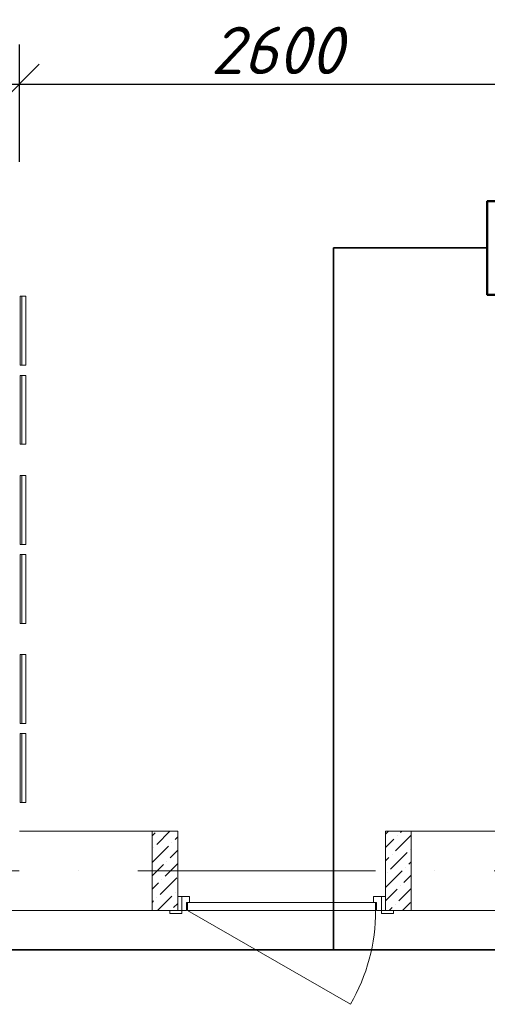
# Model space of a CAD drawing. Header units: millimetres. Extents: x 1114507 to 93926427, y 174473 to 817039.
# Tile 124 of 256: x 1742173 to 1744535, y 488626 to 493606. Entities that reach past the tile are written whole.
import ezdxf

# ---------------------------------------------------------------- set-up
doc = ezdxf.new("R2010")
doc.units = ezdxf.units.MM
doc.linetypes.add('ACAD_ISO10W100', pattern=[18, 12, -3, 0, -3])
doc.linetypes.add('ADSK_Скрыто', pattern=[6, 3, -3])
for name, color, linetype, lineweight in [('_Hidden_', 7, 'ADSK_Скрыто', 9), ('Doors', 86, 'Continuous', 13), ('Mechanical Equipment', 7, 'Continuous', 18), ('размеры', 12, 'Continuous', 15)]:
    doc.layers.add(name, color=color, linetype=linetype, lineweight=lineweight)
doc.layers.add('kcd_tx', color=7, linetype='Continuous')
doc.styles.get("Standard").update_dxf_attribs({"font": 'isocpeui.ttf'})
doc.dimstyles.new('Санжар', dxfattribs={"dimtxt": 240, "dimasz": 200, "dimexe": 200, "dimexo": 200, "dimgap": 50, "dimtad": 1, "dimdec": 0, "dimtxsty": 'Standard', "dimblk": 'OBLIQUE', "dimcen": 2.5, "dimdle": 200, "dimclrd": 152, "dimclre": 152, "dimclrt": 152, "dimadec": 0, "dimazin": 0, "dimtfac": 1, "dimtdec": 0, "dimtmove": 0, "dimatfit": 3, "dimldrblk": 'OBLIQUE', "dimfxl": 0, "dimlwd": 0, "dimlwe": 0, "dimarcsym": 0})

# ---------------------------------------------------------------- blocks, each defined once
blk = doc.blocks.new('blokqav3mak')
at = {"lineweight": 0, "ltscale": 100}
for p, q in [((1604166.4, 776325.1), (1603366.4, 776325.1)), ((1604166.4, 776325.1), (1604166.4, 775925.1)), ((1612566.4, 776325.1), (1605216.4, 776325.1)), ((1605216.4, 776325.1), (1605216.4, 775925.1)), ((1604166.4, 775925.1), (1602366.4, 775925.1)), ((1613766.4, 775925.1), (1605216.4, 775925.1))]:
    blk.add_line(p, q, dxfattribs=at)
at = {"linetype": 'Continuous', "lineweight": 0, "ltscale": 100}
for p, q in [((1604060.5, 776258.8, 0), (1604126.8, 776325.1, 0)), ((1605231.1, 776325.1, 0), (1605216.4, 776310.4, 0)), ((1605298.4, 776325.1, 0), (1605292.3, 776319, 0)), ((1604036.4, 776302, 0), (1604052.1, 776317.7, 0)), ((1604153.1, 776284.1, 0), (1604166.4, 776297.3, 0)), ((1605258.6, 776285.3, 0), (1605216.4, 776243, 0)), ((1605346.4, 776305.7, 0), (1605267, 776226.3, 0)), ((1605275.4, 776302.1, 0), (1605275.4, 776302.1, 0)), ((1604036.4, 776167.3, 0), (1604119.4, 776250.4, 0)), ((1604043.7, 776242, 0), (1604043.7, 776242, 0)), ((1604127.9, 776191.5, 0), (1604166.4, 776229.9, 0)), ((1604136.3, 776267.2, 0), (1604136.3, 776267.2, 0)), ((1605342.8, 776234.8, 0), (1605342.8, 776234.8, 0)), ((1604111, 776174.6, 0), (1604111, 776174.6, 0)), ((1605233.4, 776192.7, 0), (1605216.4, 776175.7, 0)), ((1605326, 776217.9, 0), (1605241.8, 776133.7, 0)), ((1605250.2, 776209.5, 0), (1605250.2, 776209.5, 0)), ((1604036.4, 776099.9, 0), (1604094.2, 776157.8, 0)), ((1604102.6, 776098.9, 0), (1604166.4, 776162.6, 0)), ((1605300.7, 776125.3, 0), (1605216.5, 776041.1, 0)), ((1605317.5, 776142.2, 0), (1605317.5, 776142.2, 0)), ((1605346.4, 776171, 0), (1605334.4, 776159, 0)), ((1604077.4, 776006.2, 0), (1604161.5, 776090.4, 0)), ((1604085.8, 776082, 0), (1604085.8, 776082, 0)), ((1605224.9, 776116.9, 0), (1605224.9, 776116.9, 0)), ((1605346.4, 776103.6, 0), (1605309.1, 776066.4, 0)), ((1604036.4, 776032.6, 0), (1604068.9, 776065.2, 0)), ((1605275.4, 776032.7, 0), (1605216.4, 775973.6, 0)), ((1605346.4, 776036.3, 0), (1605283.9, 775973.8, 0)), ((1605292.3, 776049.5, 0), (1605292.3, 776049.5, 0)), ((1604060.5, 775989.4, 0), (1604060.5, 775989.4, 0)), ((1604063.6, 775925.1, 0), (1604136.3, 775997.8, 0)), ((1604153.1, 776014.7, 0), (1604153.1, 776014.7, 0)), ((1604036.4, 775965.2, 0), (1604043.7, 775972.6, 0)), ((1604144.7, 775938.9, 0), (1604166.4, 775960.5, 0)), ((1605250.2, 775940.1, 0), (1605235.2, 775925.1, 0)), ((1605267, 775956.9, 0), (1605267, 775956.9, 0)), ((1605342.8, 775965.4, 0), (1605302.5, 775925.1, 0))]:
    blk.add_line(p, q, dxfattribs=at)
at = {"color": 1, "linetype": 'ACAD_ISO10W100', "lineweight": 0, "ltscale": 100}
blk.add_line((1626766.4, 776125.1), (1599766.4, 776125.1), dxfattribs=at)
at = {"layer": '_Hidden_', "color": 5, "lineweight": 0}
for p, q in [((1603369.7, 779030.7), (1603370.2, 779030.7)), ((1603370.2, 778681.7), (1603369.7, 778681.7)), ((1603369.7, 778631.1), (1603370.2, 778631.1)), ((1603370.2, 778282.2), (1603369.7, 778282.2)), ((1603369.7, 778124.9), (1603370.2, 778124.9)), ((1603370.2, 777776), (1603369.7, 777776)), ((1603369.7, 777725.4), (1603370.2, 777725.4)), ((1603370.2, 777376.4), (1603369.7, 777376.4)), ((1603369.7, 777219.1), (1603370.2, 777219.1)), ((1603370.2, 776870.2), (1603369.7, 776870.2)), ((1603369.7, 776819.6), (1603370.2, 776819.6)), ((1603370.2, 776470.7), (1603369.7, 776470.7))]:
    blk.add_line(p, q, dxfattribs=at)
at = {"layer": 'Doors', "lineweight": 0}
for p, q in [((1604166.4, 775995.1), (1604186.4, 775995.1)), ((1604166.4, 775925.1), (1604166.4, 775995.1)), ((1604226.4, 775995.1), (1604186.4, 775995.1)), ((1604186.4, 775995.1), (1604186.4, 775925.1)), ((1604186.4, 775995.1), (1604186.4, 775925.1)), ((1604226.4, 775965.1), (1604226.4, 775995.1)), ((1605156.4, 775965.1), (1605156.4, 775995.1)), ((1605156.4, 775995.1), (1605196.4, 775995.1)), ((1605196.4, 775995.1), (1605196.4, 775925.1)), ((1605216.4, 775995.1), (1605196.4, 775995.1)), ((1605196.4, 775995.1), (1605196.4, 775925.1)), ((1605216.4, 775925.1), (1605216.4, 775995.1)), ((1604186.4, 775925.1), (1604126.4, 775925.1)), ((1604126.4, 775925.1), (1604126.4, 775910.1)), ((1604186.4, 775925.1), (1604166.4, 775925.1)), ((1604186.4, 775925.1), (1604211.4, 775925.1)), ((1604186.4, 775910.1), (1604186.4, 775925.1)), ((1604211.4, 775925.1), (1604211.4, 775965.1)), ((1604211.4, 775965.1), (1604226.4, 775965.1)), ((1605166.4, 775965.1), (1604216.4, 775965.1)), ((1604216.4, 775965.1), (1604216.4, 775925.1)), ((1604216.4, 775925.1), (1605039.1, 775450.1)), ((1604216.4, 775925.1), (1605166.4, 775925.1)), ((1605171.4, 775965.1), (1605156.4, 775965.1)), ((1605166.4, 775925.1), (1605166.4, 775965.1)), ((1605171.4, 775925.1), (1605171.4, 775965.1)), ((1605196.4, 775925.1), (1605171.4, 775925.1)), ((1605196.4, 775925.1), (1605216.4, 775925.1)), ((1605256.4, 775925.1), (1605196.4, 775925.1)), ((1605196.4, 775925.1), (1605196.4, 775910.1)), ((1605256.4, 775910.1), (1605256.4, 775925.1)), ((1604126.4, 775910.1), (1604186.4, 775910.1)), ((1605196.4, 775910.1), (1605256.4, 775910.1))]:
    blk.add_line(p, q, dxfattribs=at)
blk.add_arc((1604216.4, 775925.1), 950, 330, 0, dxfattribs=at)
at = {"layer": 'Mechanical Equipment', "color": 5, "lineweight": 0}
for p, q in [((1603369.4, 779030.7), (1603369.4, 778681.7)), ((1603369.7, 779030.7), (1603369.7, 778681.7)), ((1603369.7, 779030.7), (1603379.4, 779030.7)), ((1603379.4, 779030.7), (1603388.8, 779030.7)), ((1603379.4, 779030.7), (1603379.4, 778681.7)), ((1603388.8, 779030.7), (1603398.4, 779030.7)), ((1603398.4, 778681.7), (1603398.4, 779030.7)), ((1603379.4, 778681.7), (1603369.7, 778681.7)), ((1603388.8, 778681.7), (1603379.4, 778681.7)), ((1603398.4, 778681.7), (1603388.8, 778681.7)), ((1603369.4, 778631.1), (1603369.4, 778282.2)), ((1603369.7, 778631.1), (1603369.7, 778282.2)), ((1603369.7, 778631.1), (1603379.4, 778631.1)), ((1603379.4, 778631.1), (1603388.8, 778631.1)), ((1603379.4, 778631.1), (1603379.4, 778282.2)), ((1603388.8, 778631.1), (1603398.4, 778631.1)), ((1603398.4, 778282.2), (1603398.4, 778631.1)), ((1603379.4, 778282.2), (1603369.7, 778282.2)), ((1603388.8, 778282.2), (1603379.4, 778282.2)), ((1603398.4, 778282.2), (1603388.8, 778282.2)), ((1603369.4, 778124.9), (1603369.4, 777776)), ((1603369.7, 778124.9), (1603369.7, 777776)), ((1603369.7, 778124.9), (1603379.4, 778124.9)), ((1603379.4, 778124.9), (1603388.8, 778124.9)), ((1603379.4, 778124.9), (1603379.4, 777776)), ((1603388.8, 778124.9), (1603398.4, 778124.9)), ((1603398.4, 777776), (1603398.4, 778124.9)), ((1603379.4, 777776), (1603369.7, 777776)), ((1603388.8, 777776), (1603379.4, 777776)), ((1603398.4, 777776), (1603388.8, 777776)), ((1603369.4, 777725.4), (1603369.4, 777376.4)), ((1603369.7, 777725.4), (1603369.7, 777376.4)), ((1603369.7, 777725.4), (1603379.4, 777725.4)), ((1603379.4, 777725.4), (1603388.8, 777725.4)), ((1603379.4, 777725.4), (1603379.4, 777376.4)), ((1603388.8, 777725.4), (1603398.4, 777725.4)), ((1603398.4, 777376.4), (1603398.4, 777725.4)), ((1603379.4, 777376.4), (1603369.7, 777376.4)), ((1603388.8, 777376.4), (1603379.4, 777376.4)), ((1603398.4, 777376.4), (1603388.8, 777376.4)), ((1603369.4, 777219.1), (1603369.4, 776870.2)), ((1603369.7, 777219.1), (1603369.7, 776870.2)), ((1603369.7, 777219.1), (1603379.4, 777219.1)), ((1603379.4, 777219.1), (1603388.8, 777219.1)), ((1603379.4, 777219.1), (1603379.4, 776870.2)), ((1603388.8, 777219.1), (1603398.4, 777219.1)), ((1603398.4, 776870.2), (1603398.4, 777219.1)), ((1603379.4, 776870.2), (1603369.7, 776870.2)), ((1603388.8, 776870.2), (1603379.4, 776870.2)), ((1603398.4, 776870.2), (1603388.8, 776870.2)), ((1603369.4, 776819.6), (1603369.4, 776470.7)), ((1603369.7, 776819.6), (1603369.7, 776470.7)), ((1603369.7, 776819.6), (1603379.4, 776819.6)), ((1603379.4, 776819.6), (1603388.8, 776819.6)), ((1603379.4, 776819.6), (1603379.4, 776470.7)), ((1603388.8, 776819.6), (1603398.4, 776819.6)), ((1603398.4, 776470.7), (1603398.4, 776819.6)), ((1603379.4, 776470.7), (1603369.7, 776470.7)), ((1603388.8, 776470.7), (1603379.4, 776470.7)), ((1603398.4, 776470.7), (1603388.8, 776470.7))]:
    blk.add_line(p, q, dxfattribs=at)
at = {"layer": 'размеры', "lineweight": 0, "ltscale": 5}
for p, q in [((1604166.4, 776325.1), (1604036.4, 776325.1)), ((1604036.4, 776325.1), (1604036.4, 775925.1)), ((1604166.4, 775925.1), (1604166.4, 776325.1)), ((1605216.4, 775925.1), (1605216.4, 776325.1)), ((1605216.4, 776325.1), (1605346.4, 776325.1)), ((1605346.4, 776325.1), (1605346.4, 775925.1)), ((1604036.4, 775925.1), (1604166.4, 775925.1)), ((1605346.4, 775925.1), (1605216.4, 775925.1))]:
    blk.add_line(p, q, dxfattribs=at)
blk = doc.blocks.new('Дым.датчик')
at = {"color": 5, "lineweight": 60}
for p, q in [((48.1, 181.3), (-44.2, 91.4)), ((-44.2, 91.4), (45.8, -92.4)), ((45.8, -92.4), (-44.2, -182.3))]:
    blk.add_line(p, q, dxfattribs=at)
at = {"color": 5, "lineweight": 50}
blk.add_lwpolyline([(-310.1, 309.2), (312.4, 309.2), (312.4, -314.7), (-310.1, -314.7)], close=True, dxfattribs=at)
blk = doc.blocks.new('_Oblique')
at = {"color": 0, "linetype": 'ByBlock', "lineweight": -2}
blk.add_line((-0.5, -0.5), (0.5, 0.5), dxfattribs=at)
blk = doc.blocks.new('*D1996')
at = {"layer": 'Defpoints', "color": 0, "lineweight": 40, "ltscale": 100, "transparency": 16777216}
for p in [(1744771.2, 493280.5), (1742171.2, 492687.5), (1744771.2, 492687.5)]:
    blk.add_point(p, dxfattribs=at)
at = {"layer": 'kcd_tx', "color": 152, "ltscale": 100, "transparency": 16777216}
for p, q in [((1742171.2, 492887.5), (1742171.2, 493480.5)), ((1744771.2, 492887.5), (1744771.2, 493480.5)), ((1741971.2, 493280.5), (1744971.2, 493280.5))]:
    blk.add_line(p, q, dxfattribs=at)
at = {"layer": 'kcd_tx', "color": 152, "ltscale": 100, "transparency": 16777216, "xscale": 200, "yscale": 200, "zscale": 200, "rotation": 180}
blk.add_blockref('_Oblique', (1742171.2, 493280.5), dxfattribs=at)
at = {"layer": 'kcd_tx', "color": 152, "ltscale": 100, "transparency": 16777216, "xscale": 200, "yscale": 200, "zscale": 200}
blk.add_blockref('_Oblique', (1744771.2, 493280.5), dxfattribs=at)
at = {"layer": 'kcd_tx', "color": 152, "lineweight": 35, "ltscale": 100, "transparency": 16777216, "insert": (1743471.2, 493450.5), "char_height": 240, "attachment_point": 5}
blk.add_mtext('2600', dxfattribs=at)

msp = doc.modelspace()

# ---------------------------------------------------------------- linework, layer by layer
at = {"color": 5, "lineweight": 35, "ltscale": 100}
for p, q in [((1744535.5, 492451.2), (1743757.8, 492451.2)), ((1743757.8, 492451.2), (1743757.8, 488901.2)), ((1741456.2, 488901.2), (1753357.8, 488901.2))]:
    msp.add_line(p, q, dxfattribs=at)

# ---------------------------------------------------------------- block references
at = {"color": 0}
msp.add_blockref('blokqav3mak', (138804.9, -286823.9), dxfattribs=at)
at = {"color": 5, "lineweight": 50, "xscale": 0.7574416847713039, "yscale": 0.7574416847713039, "zscale": 0.7574416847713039, "rotation": 180}
msp.add_blockref('Дым.датчик', (1744772.1, 492449.1), dxfattribs=at)

# ---------------------------------------------------------------- dimensions: what is measured, and where the dimension line sits
at = {"layer": 'kcd_tx', "lineweight": 35, "ltscale": 100}
dim = msp.add_linear_dim(base=(1744771.2, 493280.5), p1=(1742171.2, 492687.5), p2=(1744771.2, 492687.5), dimstyle='Санжар', override={"dimfxl": 200, "dimtfillclr": 253, "dimlwd": 65535, "dimlwe": 65535, "dimarcsym": 2}, dxfattribs=at)
dim.commit()
dim.dimension.update_dxf_attribs({"geometry": '*D1996', "text_midpoint": (1743471.2, 493450.5)})

doc.saveas('drawing.dxf')
